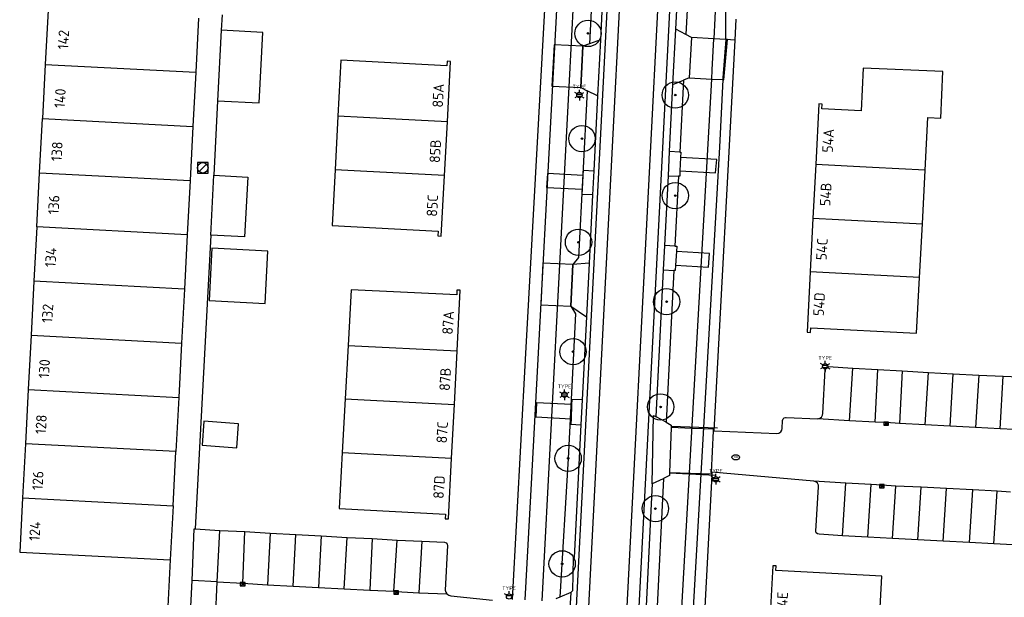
# Model space of a CAD drawing. Header units: metres. Extents: x 102000 to 105000, y 414600 to 420766.
# Tile 236 of 256: x 103624 to 103718, y 420445 to 420499. Entities that reach past the tile are written whole.
import ezdxf
from ezdxf.enums import TextEntityAlignment as Align

# ---------------------------------------------------------------- set-up
doc = ezdxf.new("R2010")
doc.units = ezdxf.units.M
doc.layers.get('0').update_dxf_attribs({"color": 8})
doc.styles.add('MtXpl_NLCS-ISO', font='NLCS-ISO.ttf')
doc.styles.add('NLCS-ISO', font='NLCS-ISO.ttf')

msp = doc.modelspace()

# ---------------------------------------------------------------- hatches: boundary and pattern name
at = {"ltscale": 0.1}
h = msp.add_hatch(color=256, dxfattribs=at)
edge = h.paths.add_edge_path()
edge.add_arc((103678.309, 420498.183), 0.075, 0, 360)
h = msp.add_hatch(color=256, dxfattribs=at)
edge = h.paths.add_edge_path()
edge.add_arc((103686.592, 420492.332), 0.075, 0, 360)
h = msp.add_hatch(color=256, dxfattribs=at)
edge = h.paths.add_edge_path()
edge.add_arc((103677.736, 420488.199), 0.075, 0, 360)
h = msp.add_hatch(color=256, dxfattribs=at)
edge = h.paths.add_edge_path()
edge.add_arc((103686.592, 420482.789), 0.075, 0, 360)
h = msp.add_hatch(color=256, dxfattribs=at)
edge = h.paths.add_edge_path()
edge.add_arc((103677.409, 420478.364), 0.075, 0, 360)
h = msp.add_hatch(color=256, dxfattribs=at)
edge = h.paths.add_edge_path()
edge.add_arc((103685.774, 420472.721), 0.075, 0, 360)
h = msp.add_hatch(color=256, dxfattribs=at)
edge = h.paths.add_edge_path()
edge.add_arc((103676.889, 420467.978), 0.075, 0, 360)
h = msp.add_hatch(color=256, dxfattribs=at)
edge = h.paths.add_edge_path()
edge.add_arc((103685.201, 420462.736), 0.075, 0, 360)
h = msp.add_hatch(color=256, dxfattribs=at)
edge = h.paths.add_edge_path()
edge.add_arc((103676.422, 420457.85), 0.075, 0, 360)
h = msp.add_hatch(color=256, dxfattribs=at)
edge = h.paths.add_edge_path()
edge.add_arc((103684.71, 420453.078), 0.075, 0, 360)
h = msp.add_hatch(color=256, dxfattribs=at)
edge = h.paths.add_edge_path()
edge.add_arc((103675.854, 420447.838), 0.075, 0, 360)

# ---------------------------------------------------------------- linework, layer by layer
for p, q in [((103683.836, 420573.516), (103670.54, 420313.926)), ((103689.015, 420558.938), (103685.327, 420486.1)), ((103677.537, 420541.733), (103672.952, 420456.05)), ((103676.52, 420493.103), (103679.018, 420541.673)), ((103683.053, 420535.434), (103680.611, 420487.415)), ((103686.671, 420535.322), (103684.195, 420486.211)), ((103686.647, 420498.586), (103688.518, 420535.265)), ((103672.366, 420467.243), (103675.894, 420530.739)), ((103689.074, 420526.272), (103687.61, 420498.075)), ((103691.471, 420522.948), (103690.251, 420497.682)), ((103678.917, 420506.34), (103678.45, 420497.201)), ((103679.835, 420504.512), (103679.483, 420497.583)), ((103691.401, 420497.783), (103691.378, 420502.375)), ((103627.032, 420500.388), (103626.763, 420495.245)), ((103643.561, 420499.955), (103643.485, 420498.492)), ((103641.33, 420499.64), (103641.061, 420494.497)), ((103692.285, 420497.544), (103692.393, 420499.541)), ((103643.485, 420498.492), (103643.139, 420491.789)), ((103647.427, 420498.288), (103643.485, 420498.492)), ((103647.081, 420491.585), (103647.427, 420498.288)), ((103686.379, 420493.344), (103686.647, 420498.586)), ((103687.61, 420498.075), (103686.647, 420498.586)), ((103688.123, 420497.802), (103687.61, 420498.075)), ((103675.09, 420497.113), (103674.884, 420493.189)), ((103675.09, 420497.113), (103674.884, 420493.189)), ((103677.824, 420496.969), (103675.09, 420497.113)), ((103677.824, 420496.969), (103675.09, 420497.113)), ((103678.45, 420497.201), (103677.824, 420496.969)), ((103679.483, 420497.583), (103678.45, 420497.201)), ((103679.483, 420497.583), (103679.214, 420492.26)), ((103688.123, 420497.802), (103687.923, 420493.965)), ((103688.123, 420497.802), (103687.923, 420493.965)), ((103688.123, 420497.802), (103687.923, 420493.965)), ((103690.251, 420497.682), (103688.123, 420497.802)), ((103690.251, 420497.682), (103688.123, 420497.802)), ((103690.251, 420497.682), (103688.123, 420497.802)), ((103690.108, 420494.715), (103690.251, 420497.682)), ((103691.388, 420497.618), (103690.251, 420497.682)), ((103691.388, 420497.618), (103690.251, 420497.682)), ((103690.289, 420460.452), (103692.285, 420497.544)), ((103691.388, 420497.618), (103691.114, 420493.979)), ((103691.203, 420493.795), (103691.543, 420497.609)), ((103691.203, 420493.795), (103691.543, 420497.609)), ((103691.388, 420497.618), (103691.401, 420497.783)), ((103692.285, 420497.544), (103691.388, 420497.618)), ((103691.543, 420497.609), (103691.388, 420497.618)), ((103691.543, 420497.609), (103691.388, 420497.618)), ((103677.617, 420493.045), (103677.824, 420496.969)), ((103677.617, 420493.045), (103677.824, 420496.969)), ((103677.824, 420496.969), (103677.617, 420493.045)), ((103626.763, 420495.245), (103626.494, 420490.102)), ((103626.763, 420495.245), (103641.061, 420494.497)), ((103654.844, 420495.644), (103654.559, 420490.339)), ((103664.917, 420495.108), (103654.844, 420495.644)), ((103664.94, 420495.547), (103664.917, 420495.108)), ((103665.259, 420495.53), (103664.94, 420495.547)), ((103664.953, 420489.785), (103665.259, 420495.53)), ((103641.061, 420494.497), (103640.791, 420489.354)), ((103690.059, 420493.854), (103690.108, 420494.715)), ((103704.425, 420494.891), (103704.251, 420490.828)), ((103712.009, 420494.566), (103704.425, 420494.891)), ((103711.82, 420490.146), (103712.009, 420494.566)), ((103686.054, 420486.97), (103686.379, 420493.344)), ((103686.379, 420493.344), (103687.386, 420493.749)), ((103686.817, 420436.707), (103690.059, 420493.854)), ((103687.386, 420493.749), (103687.031, 420486.918)), ((103687.923, 420493.965), (103687.386, 420493.749)), ((103687.923, 420493.965), (103690.059, 420493.854)), ((103687.923, 420493.965), (103690.059, 420493.854)), ((103690.059, 420493.854), (103691.105, 420493.8)), ((103690.059, 420493.854), (103691.105, 420493.8)), ((103691.105, 420493.8), (103690.796, 420487.394)), ((103691.114, 420493.979), (103691.105, 420493.8)), ((103691.105, 420493.8), (103691.203, 420493.795)), ((103691.105, 420493.8), (103691.203, 420493.795)), ((103673.949, 420444.326), (103676.52, 420493.103)), ((103674.884, 420493.189), (103677.617, 420493.045)), ((103674.884, 420493.189), (103677.617, 420493.045)), ((103677.253, 420492.431), (103677.718, 420492.431)), ((103678.221, 420492.748), (103677.405, 420476.92)), ((103677.617, 420493.045), (103678.221, 420492.748)), ((103679.214, 420492.26), (103678.221, 420492.748)), ((103643.139, 420491.789), (103642.773, 420484.716)), ((103643.139, 420491.789), (103647.081, 420491.585)), ((103677.253, 420492.231), (103677.718, 420492.231)), ((103679.214, 420492.26), (103678.853, 420485.15)), ((103700.227, 420491.491), (103699.932, 420485.738)), ((103700.546, 420491.473), (103700.227, 420491.491)), ((103700.522, 420491.034), (103700.546, 420491.473)), ((103704.251, 420490.828), (103700.522, 420491.034)), ((103626.225, 420484.959), (103626.494, 420490.102)), ((103626.494, 420490.102), (103640.791, 420489.354)), ((103654.559, 420490.339), (103654.285, 420485.253)), ((103656.975, 420490.21), (103654.559, 420490.339)), ((103664.953, 420489.785), (103656.975, 420490.21)), ((103664.683, 420484.699), (103664.953, 420489.785)), ((103710.323, 420485.194), (103710.587, 420490.199)), ((103710.587, 420490.199), (103711.82, 420490.146)), ((103640.791, 420489.354), (103640.521, 420484.211)), ((103680.611, 420487.415), (103676.355, 420404.695)), ((103685.937, 420484.683), (103686.054, 420486.97)), ((103687.031, 420486.918), (103686.054, 420486.97)), ((103687.031, 420486.918), (103687.109, 420486.914)), ((103687.109, 420486.914), (103687.09, 420486.414)), ((103690.796, 420487.394), (103689.278, 420460.771)), ((103642.226, 420485.933), (103641.226, 420485.933)), ((103641.226, 420485.933), (103641.226, 420484.933)), ((103641.372, 420485.079), (103642.08, 420485.787)), ((103642.226, 420484.933), (103642.226, 420485.933)), ((103684.195, 420486.211), (103679.931, 420404.487)), ((103685.327, 420486.1), (103681.065, 420404.286)), ((103687.09, 420486.414), (103687.042, 420485.128)), ((103687.09, 420486.414), (103687.042, 420485.128)), ((103687.09, 420486.414), (103687.042, 420485.128)), ((103690.529, 420486.229), (103687.09, 420486.414)), ((103690.529, 420486.229), (103687.09, 420486.414)), ((103690.415, 420484.957), (103690.529, 420486.229)), ((103690.415, 420484.957), (103690.529, 420486.229)), ((103625.956, 420479.816), (103626.225, 420484.959)), ((103626.225, 420484.959), (103640.521, 420484.211)), ((103641.226, 420484.933), (103642.226, 420484.933)), ((103654.285, 420485.253), (103653.999, 420479.941)), ((103656.705, 420485.124), (103654.285, 420485.253)), ((103664.683, 420484.699), (103656.705, 420485.124)), ((103674.449, 420484.874), (103674.381, 420483.576)), ((103674.449, 420484.874), (103674.381, 420483.576)), ((103677.844, 420484.701), (103674.449, 420484.874)), ((103677.844, 420484.701), (103674.449, 420484.874)), ((103677.844, 420484.701), (103677.869, 420485.2)), ((103677.869, 420485.2), (103678.853, 420485.15)), ((103678.853, 420485.15), (103678.737, 420482.854)), ((103687.042, 420485.128), (103687.023, 420484.628)), ((103687.042, 420485.128), (103690.415, 420484.957)), ((103687.042, 420485.128), (103690.415, 420484.957)), ((103699.932, 420485.738), (103699.672, 420480.656)), ((103705.338, 420485.456), (103699.932, 420485.738)), ((103710.323, 420485.194), (103705.338, 420485.456)), ((103710.056, 420480.109), (103710.323, 420485.194)), ((103640.521, 420484.211), (103640.251, 420479.068)), ((103642.478, 420479.052), (103642.771, 420484.716)), ((103642.771, 420484.716), (103642.773, 420484.716)), ((103642.773, 420484.716), (103645.996, 420484.55)), ((103645.996, 420484.55), (103645.703, 420478.885)), ((103664.377, 420478.945), (103664.683, 420484.699)), ((103677.778, 420483.403), (103677.844, 420484.701)), ((103677.778, 420483.403), (103677.844, 420484.701)), ((103677.778, 420483.403), (103677.844, 420484.701)), ((103685.598, 420478.04), (103685.937, 420484.683)), ((103685.937, 420484.683), (103686.912, 420484.634)), ((103686.912, 420484.634), (103686.567, 420477.987)), ((103687.023, 420484.628), (103686.912, 420484.634)), ((103674.381, 420483.576), (103677.778, 420483.403)), ((103674.381, 420483.576), (103677.778, 420483.403)), ((103677.753, 420482.904), (103677.778, 420483.403)), ((103678.737, 420482.854), (103677.753, 420482.904)), ((103678.737, 420482.854), (103678.504, 420478.268)), ((103699.672, 420480.656), (103699.411, 420475.545)), ((103699.672, 420480.656), (103702.08, 420480.529)), ((103702.08, 420480.529), (103710.056, 420480.109)), ((103625.956, 420479.816), (103625.687, 420474.673)), ((103640.251, 420479.068), (103625.956, 420479.816)), ((103653.999, 420479.941), (103664.081, 420479.401)), ((103664.081, 420479.401), (103664.058, 420478.962)), ((103709.788, 420475.015), (103710.056, 420480.109)), ((103640.251, 420479.068), (103639.981, 420473.925)), ((103642.478, 420479.052), (103641, 420451.157)), ((103645.703, 420478.885), (103642.478, 420479.052)), ((103664.058, 420478.962), (103664.377, 420478.945)), ((103642.585, 420477.805), (103642.33, 420472.826)), ((103647.912, 420477.532), (103642.585, 420477.805)), ((103647.656, 420472.553), (103647.912, 420477.532)), ((103678.504, 420478.268), (103678.409, 420476.384)), ((103685.481, 420475.743), (103685.598, 420478.04)), ((103686.567, 420477.987), (103685.598, 420478.04)), ((103686.567, 420477.987), (103686.744, 420477.977)), ((103686.71, 420477.478), (103686.621, 420476.178)), ((103686.71, 420477.478), (103686.621, 420476.178)), ((103686.71, 420477.478), (103686.621, 420476.178)), ((103686.744, 420477.977), (103686.71, 420477.478)), ((103689.831, 420477.305), (103686.71, 420477.478)), ((103689.831, 420477.305), (103686.71, 420477.478)), ((103677.405, 420476.92), (103676.852, 420476.242)), ((103689.759, 420475.996), (103689.831, 420477.305)), ((103689.759, 420475.996), (103689.831, 420477.305)), ((103674.005, 420476.366), (103673.835, 420472.422)), ((103674.005, 420476.366), (103673.835, 420472.422)), ((103676.852, 420476.242), (103674.005, 420476.366)), ((103676.852, 420476.242), (103674.005, 420476.366)), ((103676.852, 420476.242), (103676.681, 420472.299)), ((103676.681, 420472.299), (103676.852, 420476.242)), ((103676.681, 420472.299), (103676.852, 420476.242)), ((103678.409, 420476.384), (103676.852, 420476.242)), ((103678.409, 420476.384), (103678.151, 420471.295)), ((103684.77, 420461.807), (103685.481, 420475.743)), ((103685.481, 420475.743), (103686.448, 420475.687)), ((103686.448, 420475.687), (103686.223, 420471.354)), ((103686.587, 420475.679), (103686.448, 420475.687)), ((103686.621, 420476.178), (103686.587, 420475.679)), ((103686.621, 420476.178), (103689.759, 420475.996)), ((103686.621, 420476.178), (103689.759, 420475.996)), ((103699.411, 420475.545), (103699.119, 420469.83)), ((103701.812, 420475.435), (103699.411, 420475.545)), ((103625.687, 420474.673), (103625.418, 420469.53)), ((103639.981, 420473.925), (103625.687, 420474.673)), ((103709.788, 420475.015), (103701.812, 420475.435)), ((103709.509, 420469.721), (103709.788, 420475.015)), ((103639.981, 420473.925), (103639.711, 420468.782)), ((103655.805, 420473.84), (103655.523, 420468.579)), ((103665.845, 420473.379), (103655.805, 420473.84)), ((103665.865, 420473.817), (103665.845, 420473.379)), ((103666.183, 420473.802), (103665.865, 420473.817)), ((103665.885, 420468.044), (103666.183, 420473.802)), ((103642.33, 420472.826), (103647.656, 420472.553)), ((103673.835, 420472.422), (103676.681, 420472.299)), ((103673.835, 420472.422), (103676.681, 420472.299)), ((103676.681, 420472.299), (103678.151, 420471.295)), ((103676.681, 420472.299), (103677.13, 420471.579)), ((103677.13, 420471.579), (103676.422, 420457.85)), ((103678.151, 420471.295), (103678.087, 420470.044)), ((103686.223, 420471.354), (103685.73, 420461.274)), ((103678.087, 420470.044), (103677.75, 420463.395)), ((103699.437, 420469.813), (103699.46, 420470.251)), ((103699.46, 420470.251), (103709.509, 420469.721)), ((103625.418, 420469.53), (103625.149, 420464.387)), ((103625.418, 420469.53), (103639.711, 420468.782)), ((103699.119, 420469.83), (103699.437, 420469.813)), ((103639.711, 420468.782), (103639.441, 420463.639)), ((103655.523, 420468.579), (103655.25, 420463.492)), ((103655.523, 420468.579), (103665.885, 420468.044)), ((103665.623, 420462.955), (103665.885, 420468.044)), ((103671.138, 420444.471), (103672.366, 420467.243)), ((103700.596, 420466.691), (103701.062, 420466.691)), ((103700.596, 420466.491), (103701.062, 420466.491)), ((103700.613, 420462.099), (103700.829, 420466.3)), ((103700.829, 420466.3), (103700.869, 420466.444)), ((103700.869, 420466.444), (103700.976, 420466.546)), ((103700.976, 420466.546), (103701.12, 420466.58)), ((103701.12, 420466.58), (103703.443, 420466.416)), ((103703.139, 420461.415), (103703.443, 420466.416)), ((103703.443, 420466.416), (103705.832, 420466.279)), ((103705.57, 420461.297), (103705.832, 420466.279)), ((103705.832, 420466.279), (103708.133, 420466.145)), ((103708.133, 420466.145), (103707.891, 420461.16)), ((103708.133, 420466.145), (103710.631, 420466.014)), ((103710.328, 420461.034), (103710.631, 420466.014)), ((103710.631, 420466.014), (103712.996, 420465.891)), ((103712.693, 420460.912), (103712.996, 420465.891)), ((103712.996, 420465.891), (103715.42, 420465.764)), ((103715.42, 420465.764), (103715.118, 420460.786)), ((103715.42, 420465.764), (103717.745, 420465.642)), ((103717.442, 420460.666), (103717.745, 420465.642)), ((103717.745, 420465.642), (103720.121, 420465.544)), ((103625.149, 420464.387), (103624.88, 420459.244)), ((103625.149, 420464.387), (103639.441, 420463.639)), ((103639.441, 420463.639), (103639.171, 420458.496)), ((103655.25, 420463.492), (103654.978, 420458.402)), ((103655.25, 420463.492), (103657.639, 420463.368)), ((103657.639, 420463.368), (103665.623, 420462.955)), ((103675.837, 420463.992), (103676.302, 420463.992)), ((103675.837, 420463.792), (103676.302, 420463.792)), ((103676.757, 420463.45), (103676.74, 420462.95)), ((103677.75, 420463.395), (103676.757, 420463.45)), ((103677.75, 420463.395), (103677.631, 420461.046)), ((103665.36, 420457.866), (103665.623, 420462.955)), ((103673.422, 420463.132), (103673.353, 420461.795)), ((103673.422, 420463.132), (103673.353, 420461.795)), ((103676.74, 420462.95), (103673.422, 420463.132)), ((103676.74, 420462.95), (103673.422, 420463.132)), ((103676.695, 420461.601), (103676.74, 420462.95)), ((103676.695, 420461.601), (103676.74, 420462.95)), ((103676.74, 420462.95), (103676.695, 420461.601)), ((103673.353, 420461.795), (103676.695, 420461.601)), ((103673.353, 420461.795), (103676.695, 420461.601)), ((103676.695, 420461.601), (103676.678, 420461.101)), ((103684.386, 420455.435), (103684.539, 420461.935)), ((103684.539, 420461.935), (103684.77, 420461.807)), ((103685.73, 420461.274), (103684.77, 420461.807)), ((103696.759, 420460.687), (103696.79, 420461.446)), ((103696.79, 420461.446), (103696.827, 420461.591)), ((103696.827, 420461.591), (103696.931, 420461.697)), ((103696.931, 420461.697), (103697.075, 420461.734)), ((103697.075, 420461.734), (103697.128, 420461.73)), ((103697.128, 420461.73), (103700.118, 420461.618)), ((103700.118, 420461.618), (103700.313, 420461.66)), ((103703.139, 420461.415), (103700.118, 420461.618)), ((103700.313, 420461.66), (103700.476, 420461.774)), ((103700.476, 420461.774), (103700.582, 420461.942)), ((103700.582, 420461.942), (103700.613, 420462.099)), ((103641.842, 420461.382), (103641.672, 420459.089)), ((103645.133, 420461.138), (103641.842, 420461.382)), ((103644.965, 420458.867), (103645.133, 420461.138)), ((103676.678, 420461.101), (103677.631, 420461.046)), ((103677.631, 420461.046), (103676.991, 420448.428)), ((103685.73, 420461.274), (103686.206, 420461.01)), ((103686.209, 420460.783), (103686.054, 420456.522)), ((103686.209, 420460.783), (103686.054, 420456.522)), ((103686.209, 420460.783), (103686.054, 420456.522)), ((103686.206, 420461.01), (103686.201, 420460.867)), ((103690.59, 420460.73), (103686.201, 420460.867)), ((103686.201, 420460.867), (103686.209, 420460.783)), ((103688.177, 420460.699), (103686.209, 420460.783)), ((103688.177, 420460.699), (103686.209, 420460.783)), ((103689.278, 420460.771), (103687.538, 420430.27)), ((103690.224, 420460.611), (103688.177, 420460.699)), ((103690.224, 420460.611), (103688.177, 420460.699)), ((103690.21, 420460.455), (103690.224, 420460.611)), ((103690.21, 420460.455), (103690.224, 420460.611)), ((103696.61, 420460.357), (103696.722, 420460.526)), ((103696.722, 420460.526), (103696.759, 420460.687)), ((103705.57, 420461.297), (103703.139, 420461.415)), ((103706.629, 420461.246), (103705.57, 420461.297)), ((103706.404, 420460.996), (103706.854, 420461.296)), ((103706.854, 420460.996), (103706.404, 420461.296)), ((103706.854, 420461.296), (103706.404, 420461.296)), ((103706.404, 420461.296), (103706.404, 420460.996)), ((103706.404, 420460.996), (103706.854, 420460.996)), ((103707.891, 420461.16), (103706.629, 420461.246)), ((103706.854, 420460.996), (103706.854, 420461.296)), ((103710.328, 420461.034), (103707.891, 420461.16)), ((103712.693, 420460.912), (103710.328, 420461.034)), ((103715.118, 420460.786), (103712.693, 420460.912)), ((103717.442, 420460.666), (103715.118, 420460.786)), ((103718.76, 420460.598), (103717.442, 420460.666)), ((103690.039, 420456.554), (103690.21, 420460.455)), ((103690.039, 420456.554), (103690.21, 420460.455)), ((103690.039, 420456.554), (103690.21, 420460.455)), ((103690.21, 420460.455), (103690.289, 420460.452)), ((103690.289, 420460.452), (103696.24, 420460.201)), ((103696.24, 420460.201), (103696.442, 420460.243)), ((103696.442, 420460.243), (103696.61, 420460.357)), ((103624.88, 420459.244), (103624.611, 420454.101)), ((103639.171, 420458.496), (103624.88, 420459.244)), ((103641.672, 420459.089), (103644.965, 420458.867)), ((103638.902, 420453.353), (103639.171, 420458.496)), ((103654.978, 420458.402), (103654.694, 420453.108)), ((103654.978, 420458.402), (103657.376, 420458.278)), ((103657.376, 420458.278), (103665.36, 420457.866)), ((103665.062, 420452.108), (103665.36, 420457.866)), ((103676.422, 420457.85), (103675.638, 420444.692)), ((103672.952, 420456.05), (103672.316, 420444.41)), ((103685.469, 420455.952), (103684.12, 420428.395)), ((103684.446, 420455.464), (103685.469, 420455.952)), ((103686.043, 420456.226), (103685.469, 420455.952)), ((103686.052, 420456.479), (103686.043, 420456.226)), ((103686.054, 420456.522), (103686.052, 420456.479)), ((103686.052, 420456.479), (103690.422, 420456.265)), ((103686.054, 420456.522), (103690.052, 420456.389)), ((103686.054, 420456.522), (103690.052, 420456.389)), ((103690.065, 420456.282), (103688.559, 420428.31)), ((103690.052, 420456.389), (103690.039, 420456.554)), ((103690.052, 420456.389), (103690.039, 420456.554)), ((103690.079, 420456.55), (103690.039, 420456.554)), ((103690.079, 420456.55), (103690.065, 420456.282)), ((103699.763, 420455.682), (103690.079, 420456.55)), ((103690.202, 420455.969), (103690.668, 420455.969)), ((103683.591, 420438.703), (103684.446, 420455.464)), ((103684.446, 420455.464), (103684.386, 420455.435)), ((103690.202, 420455.769), (103690.668, 420455.769)), ((103699.951, 420455.619), (103699.763, 420455.682)), ((103702.806, 420455.509), (103699.763, 420455.682)), ((103699.949, 420450.948), (103700.204, 420455.15)), ((103700.101, 420455.487), (103699.951, 420455.619)), ((103700.189, 420455.307), (103700.101, 420455.487)), ((103700.204, 420455.15), (103700.189, 420455.307)), ((103702.486, 420450.505), (103702.806, 420455.509)), ((103705.21, 420455.367), (103702.806, 420455.509)), ((103704.891, 420450.379), (103705.21, 420455.367)), ((103706.202, 420455.314), (103705.21, 420455.367)), ((103705.977, 420455.064), (103706.427, 420455.364)), ((103706.427, 420455.064), (103705.977, 420455.364)), ((103706.427, 420455.364), (103705.977, 420455.364)), ((103705.977, 420455.364), (103705.977, 420455.064)), ((103705.977, 420455.064), (103706.427, 420455.064)), ((103707.53, 420455.229), (103706.202, 420455.314)), ((103706.427, 420455.064), (103706.427, 420455.364)), ((103707.212, 420450.258), (103707.53, 420455.229)), ((103709.958, 420455.104), (103707.53, 420455.229)), ((103709.64, 420450.13), (103709.958, 420455.104)), ((103712.342, 420454.98), (103709.958, 420455.104)), ((103712.024, 420450.006), (103712.342, 420454.98)), ((103714.842, 420454.851), (103712.342, 420454.98)), ((103624.611, 420454.101), (103624.342, 420448.958)), ((103624.611, 420454.101), (103638.902, 420453.353)), ((103714.524, 420449.875), (103714.842, 420454.851)), ((103717.172, 420454.731), (103714.842, 420454.851)), ((103716.854, 420449.753), (103717.172, 420454.731)), ((103718.429, 420454.653), (103717.172, 420454.731)), ((103638.902, 420453.353), (103638.632, 420448.211)), ((103654.694, 420453.108), (103664.767, 420452.564)), ((103664.767, 420452.564), (103664.743, 420452.125)), ((103664.743, 420452.125), (103665.062, 420452.108)), ((103640.706, 420446.248), (103640.925, 420451.162)), ((103640.925, 420451.162), (103641, 420451.157)), ((103641, 420451.157), (103643.358, 420451.01)), ((103643.107, 420446.127), (103643.358, 420451.01)), ((103643.358, 420451.01), (103645.727, 420450.908)), ((103645.517, 420446.007), (103645.727, 420450.908)), ((103645.727, 420450.908), (103648.133, 420450.745)), ((103648.133, 420450.745), (103647.881, 420445.85)), ((103648.133, 420450.745), (103650.572, 420450.631)), ((103650.308, 420445.716), (103650.572, 420450.631)), ((103650.572, 420450.631), (103652.971, 420450.492)), ((103652.971, 420450.492), (103652.73, 420445.592)), ((103652.971, 420450.492), (103655.424, 420450.352)), ((103655.165, 420445.469), (103655.424, 420450.352)), ((103655.424, 420450.352), (103657.823, 420450.243)), ((103657.823, 420450.243), (103657.582, 420445.347)), ((103657.823, 420450.243), (103660.188, 420450.102)), ((103699.987, 420450.799), (103699.949, 420450.948)), ((103700.093, 420450.688), (103699.987, 420450.799)), ((103700.245, 420450.645), (103700.093, 420450.688)), ((103702.486, 420450.505), (103700.245, 420450.645)), ((103704.891, 420450.379), (103702.486, 420450.505)), ((103707.212, 420450.258), (103704.891, 420450.379)), ((103709.64, 420450.13), (103707.212, 420450.258)), ((103659.86, 420445.233), (103660.188, 420450.102)), ((103660.188, 420450.102), (103662.521, 420449.998)), ((103662.521, 420449.998), (103662.257, 420445.08)), ((103662.521, 420449.998), (103664.686, 420449.889)), ((103664.686, 420449.889), (103664.828, 420449.839)), ((103664.958, 420449.574), (103664.759, 420445.35)), ((103664.828, 420449.839), (103664.928, 420449.723)), ((103664.928, 420449.723), (103664.958, 420449.574)), ((103712.024, 420450.006), (103709.64, 420450.13)), ((103714.524, 420449.875), (103712.024, 420450.006)), ((103716.854, 420449.753), (103714.524, 420449.875)), ((103719.259, 420449.627), (103716.854, 420449.753)), ((103624.342, 420448.958), (103638.632, 420448.211)), ((103676.903, 420448.432), (103676.834, 420445.275)), ((103676.991, 420448.428), (103676.903, 420448.432)), ((103638.632, 420448.211), (103638.134, 420438.221)), ((103695.859, 420447.655), (103695.556, 420441.913)), ((103696.175, 420447.662), (103695.859, 420447.655)), ((103696.151, 420447.224), (103696.175, 420447.662)), ((103706.216, 420446.674), (103696.151, 420447.224)), ((103705.937, 420441.374), (103706.216, 420446.674)), ((103640.408, 420440.305), (103640.706, 420446.248)), ((103643.107, 420446.127), (103640.706, 420446.248)), ((103642.804, 420440.218), (103643.107, 420446.127)), ((103643.107, 420446.127), (103645.517, 420446.007)), ((103645.292, 420445.757), (103645.742, 420446.057)), ((103645.742, 420445.757), (103645.292, 420446.057)), ((103645.742, 420446.057), (103645.292, 420446.057)), ((103645.292, 420446.057), (103645.292, 420445.757)), ((103645.292, 420445.757), (103645.742, 420445.757)), ((103645.517, 420446.007), (103647.881, 420445.85)), ((103645.742, 420445.757), (103645.742, 420446.057)), ((103647.881, 420445.85), (103650.308, 420445.716)), ((103650.308, 420445.716), (103652.73, 420445.592)), ((103652.73, 420445.592), (103655.165, 420445.469)), ((103655.165, 420445.469), (103657.582, 420445.347)), ((103657.582, 420445.347), (103659.86, 420445.233)), ((103659.857, 420444.976), (103660.307, 420445.276)), ((103660.307, 420444.976), (103659.857, 420445.276)), ((103660.307, 420445.276), (103659.857, 420445.276)), ((103659.857, 420445.276), (103659.857, 420444.976)), ((103659.857, 420444.976), (103660.307, 420444.976)), ((103659.86, 420445.233), (103660.082, 420445.226)), ((103660.082, 420445.226), (103662.257, 420445.08)), ((103660.307, 420444.976), (103660.307, 420445.276)), ((103662.257, 420445.08), (103664.908, 420444.984)), ((103664.759, 420445.35), (103664.802, 420445.141)), ((103664.802, 420445.141), (103664.908, 420444.984)), ((103664.908, 420444.984), (103665.088, 420444.857)), ((103665.088, 420444.857), (103665.296, 420444.814)), ((103665.296, 420444.814), (103669.224, 420444.403)), ((103670.577, 420444.839), (103671.043, 420444.839)), ((103675.638, 420444.692), (103675.242, 420444.534)), ((103676.674, 420445.107), (103675.638, 420444.692)), ((103676.674, 420445.107), (103676.322, 420438.807)), ((103676.831, 420445.272), (103676.674, 420445.107)), ((103676.834, 420445.275), (103676.831, 420445.272))]:
    msp.add_line(p, q)
for p, q in [((103677.267, 420492.458), (103677.047, 420492.584)), ((103677.486, 420492.584), (103677.486, 420492.837)), ((103677.705, 420492.458), (103677.924, 420492.584)), ((103677.267, 420492.205), (103677.047, 420492.078)), ((103677.486, 420492.078), (103677.486, 420491.825)), ((103677.705, 420492.205), (103677.924, 420492.078)), ((103700.829, 420466.844), (103700.829, 420467.097)), ((103700.61, 420466.718), (103700.391, 420466.844)), ((103700.61, 420466.464), (103700.391, 420466.338)), ((103700.829, 420466.338), (103700.829, 420466.085)), ((103701.048, 420466.718), (103701.267, 420466.844)), ((103701.048, 420466.464), (103701.267, 420466.338)), ((103676.07, 420464.145), (103676.07, 420464.398)), ((103675.85, 420464.019), (103675.631, 420464.145)), ((103675.85, 420463.765), (103675.631, 420463.639)), ((103676.07, 420463.639), (103676.07, 420463.386)), ((103676.289, 420464.019), (103676.508, 420464.145)), ((103676.289, 420463.765), (103676.508, 420463.639)), ((103690.216, 420455.996), (103689.997, 420456.122)), ((103690.435, 420456.122), (103690.435, 420456.376)), ((103690.654, 420455.996), (103690.873, 420456.122)), ((103690.216, 420455.743), (103689.997, 420455.616)), ((103690.435, 420455.616), (103690.435, 420455.363)), ((103690.654, 420455.743), (103690.873, 420455.616)), ((103670.591, 420444.866), (103670.372, 420444.992)), ((103670.81, 420444.992), (103670.81, 420445.245)), ((103671.029, 420444.866), (103671.248, 420444.992))]:
    msp.add_line(p, q, dxfattribs=at)
for centre, radius in [((103678.309, 420498.183), 1.25), ((103678.309, 420498.183), 0.0225), ((103686.592, 420492.332), 1.25), ((103686.592, 420492.332), 0.0225), ((103677.736, 420488.199), 1.25), ((103677.736, 420488.199), 0.0225), ((103641.726, 420485.433), 0.5), ((103686.592, 420482.789), 1.25), ((103686.592, 420482.789), 0.0225), ((103677.409, 420478.364), 1.25), ((103677.409, 420478.364), 0.0225), ((103685.774, 420472.721), 1.25), ((103685.774, 420472.721), 0.0225), ((103676.889, 420467.978), 1.25), ((103676.889, 420467.978), 0.0225), ((103685.201, 420462.736), 1.25), ((103685.201, 420462.736), 0.0225), ((103676.422, 420457.85), 1.25), ((103676.422, 420457.85), 0.0225), ((103684.71, 420453.078), 1.25), ((103684.71, 420453.078), 0.0225), ((103675.854, 420447.838), 1.25), ((103675.854, 420447.838), 0.0225)]:
    msp.add_circle(centre, radius)
for centre, radius in [((103678.309, 420498.183), 0.075), ((103677.486, 420492.331), 0.253), ((103686.592, 420492.332), 0.075), ((103677.736, 420488.199), 0.075), ((103686.592, 420482.789), 0.075), ((103677.409, 420478.364), 0.075), ((103685.774, 420472.721), 0.075), ((103676.889, 420467.978), 0.075), ((103700.829, 420466.591), 0.253), ((103676.07, 420463.892), 0.253), ((103685.201, 420462.736), 0.075), ((103676.422, 420457.85), 0.075), ((103690.435, 420455.869), 0.253), ((103684.71, 420453.078), 0.075), ((103675.854, 420447.838), 0.075), ((103670.81, 420444.739), 0.253)]:
    msp.add_circle(centre, radius, dxfattribs=at)
msp.add_ellipse((103692.336, 420457.953), major_axis=(-0.364, 0), ratio=0.685994)

# ---------------------------------------------------------------- texts
for s, height, rotation, style, p in [('142', 1, 86.68851, 'MtXpl_NLCS-ISO', (103628.942, 420496.643)), ('140', 1, 86.68851, 'MtXpl_NLCS-ISO', (103628.619, 420491.079)), ('85A', 1, 86.8604, 'MtXpl_NLCS-ISO', (103664.522, 420491.125)), ('54A', 1, 86.68851, 'MtXpl_NLCS-ISO', (103701.543, 420486.843)), ('138', 1, 86.68851, 'MtXpl_NLCS-ISO', (103628.325, 420486.025)), ('85B', 1, 86.8604, 'MtXpl_NLCS-ISO', (103664.242, 420485.869)), ('54B', 1, 86.68851, 'MtXpl_NLCS-ISO', (103701.311, 420481.774)), ('136', 1, 86.68851, 'MtXpl_NLCS-ISO', (103628.031, 420480.979)), ('85C', 1, 86.8604, 'MtXpl_NLCS-ISO', (103663.971, 420480.765)), ('54C', 1, 86.68851, 'MtXpl_NLCS-ISO', (103700.959, 420476.632)), ('134', 1, 86.68851, 'MtXpl_NLCS-ISO', (103627.74, 420475.965)), ('54D', 1, 86.68851, 'MtXpl_NLCS-ISO', (103700.688, 420471.339)), ('132', 1, 86.68851, 'MtXpl_NLCS-ISO', (103627.433, 420470.686)), ('87A', 1, 86.74581, 'MtXpl_NLCS-ISO', (103665.457, 420469.576)), ('130', 1, 86.68851, 'MtXpl_NLCS-ISO', (103627.127, 420465.431)), ('87B', 1, 86.74581, 'MtXpl_NLCS-ISO', (103665.181, 420464.234)), ('128', 1, 86.68851, 'MtXpl_NLCS-ISO', (103626.819, 420460.13)), ('87C', 1, 86.74581, 'MtXpl_NLCS-ISO', (103664.899, 420459.259)), ('BR', 0.2, 360, 'NLCS-ISO', (103692.187, 420457.877)), ('126', 1, 86.68851, 'MtXpl_NLCS-ISO', (103626.509, 420454.813)), ('87D', 1, 86.74581, 'MtXpl_NLCS-ISO', (103664.6, 420453.988)), ('124', 1, 86.68851, 'MtXpl_NLCS-ISO', (103626.229, 420449.987)), ('54E', 1, 86.68851, 'MtXpl_NLCS-ISO', (103697.189, 420443.063))]:
    msp.add_text(s, height=height, rotation=rotation, dxfattribs=dict(style=style)).set_placement(p)
at = {"style": 'NLCS-ISO'}
for p in [(103677.486, 420492.837), (103700.829, 420467.097), (103676.07, 420464.398), (103690.435, 420456.376), (103670.81, 420445.245)]:
    msp.add_attdef('TYPE', text='', height=0.36, dxfattribs=at).set_placement(p, align=Align.BOTTOM_CENTER)

doc.saveas('drawing.dxf')
